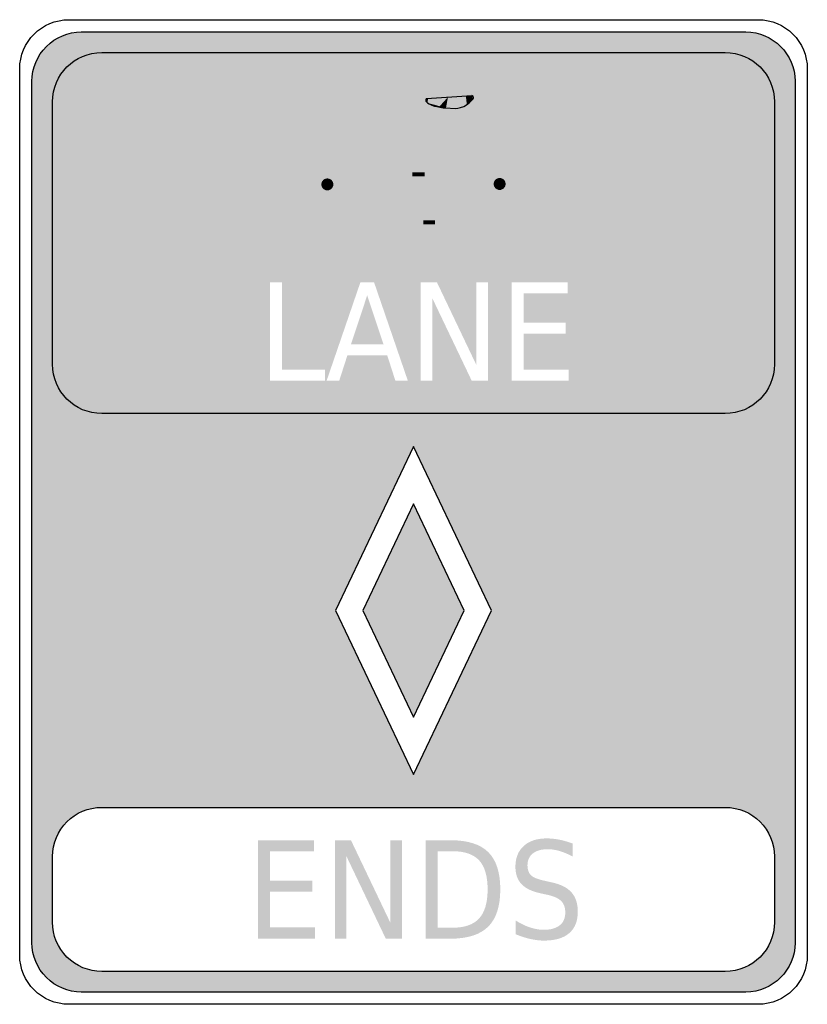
# Model space of a CAD drawing. Header units: inches. Extents: x -0.5 to 0.5, y -0.62 to 0.63.
import ezdxf

# ---------------------------------------------------------------- set-up
doc = ezdxf.new("R2010")
doc.units = ezdxf.units.IN
doc.header["$MEASUREMENT"] = 0

msp = doc.modelspace()

# ---------------------------------------------------------------- hatches: boundary and pattern name
h = msp.add_hatch(color=7)
h.paths.add_polyline_path([(0.4758, -0.5784), (0.4714, -0.5851), (0.4661, -0.5911), (0.4601, -0.5964), (0.4534, -0.6008), (0.4462, -0.6045), (0.4385, -0.6071), (0.4304, -0.6088), (0.4219, -0.6094), (-0.4219, -0.6094), (-0.4301, -0.6088), (-0.4381, -0.6072), (-0.4458, -0.6046), (-0.4531, -0.601), (-0.4599, -0.5965), (-0.4661, -0.5911), (-0.4715, -0.5849), (-0.476, -0.5781), (-0.4796, -0.5708), (-0.4822, -0.5631), (-0.4838, -0.5551), (-0.4844, -0.5469), (-0.4844, 0.5469), (-0.4838, 0.5551), (-0.4822, 0.5631), (-0.4796, 0.5708), (-0.476, 0.5781), (-0.4715, 0.5849), (-0.4661, 0.5911), (-0.4599, 0.5965), (-0.4531, 0.601), (-0.4458, 0.6046), (-0.4381, 0.6072), (-0.4301, 0.6088), (-0.4219, 0.6094), (0.4219, 0.6094), (0.4304, 0.6088), (0.4385, 0.6071), (0.4462, 0.6045), (0.4534, 0.6008), (0.4601, 0.5964), (0.4661, 0.5911), (0.4714, 0.5851), (0.4758, 0.5784), (0.4795, 0.5712), (0.4821, 0.5635), (0.4838, 0.5554), (0.4844, 0.5469), (0.4844, -0.5469), (0.4838, -0.5554), (0.4821, -0.5635), (0.4795, -0.5712), (0.4758, -0.5784)])
h.paths.add_polyline_path([(0.099, -0.125), (0, 0.0833), (-0.099, -0.125), (0, -0.3333), (0.099, -0.125)], flags=0)
h.paths.add_polyline_path([(-0.4124, -0.3772), (-0.4202, -0.3799), (-0.4274, -0.3835), (-0.434, -0.388), (-0.44, -0.3933), (-0.4453, -0.3993), (-0.4498, -0.406), (-0.4534, -0.4132), (-0.4561, -0.4209), (-0.4578, -0.429), (-0.4583, -0.4375), (-0.4583, -0.5208), (-0.4578, -0.529), (-0.4562, -0.5371), (-0.4536, -0.5448), (-0.45, -0.552), (-0.4455, -0.5588), (-0.44, -0.565), (-0.4338, -0.5705), (-0.427, -0.575), (-0.4198, -0.5786), (-0.4121, -0.5812), (-0.404, -0.5828), (-0.3958, -0.5833), (0.3958, -0.5833), (0.4043, -0.5828), (0.4124, -0.5811), (0.4202, -0.5784), (0.4274, -0.5748), (0.434, -0.5703), (0.44, -0.565), (0.4453, -0.559), (0.4498, -0.5524), (0.4534, -0.5452), (0.4561, -0.5374), (0.4578, -0.5293), (0.4583, -0.5208), (0.4583, -0.4375), (0.4578, -0.429), (0.4561, -0.4209), (0.4534, -0.4132), (0.4498, -0.406), (0.4453, -0.3993), (0.44, -0.3933), (0.434, -0.388), (0.4274, -0.3835), (0.4202, -0.3799), (0.4124, -0.3772), (0.4043, -0.3756), (0.3958, -0.375), (-0.3958, -0.375), (-0.4043, -0.3756), (-0.4124, -0.3772)], flags=0)
h.paths.add_polyline_path([(-0.1123, 0.1809), (-0.1671, 0.1809), (-0.1671, 0.2917), (-0.1823, 0.2917), (-0.1823, 0.1667), (-0.1123, 0.1667), (-0.1123, 0.1809)], flags=0)
h.paths.add_polyline_path([(-0.0072, 0.1667), (-0.0501, 0.2917), (-0.0674, 0.2917), (-0.1103, 0.1667), (-0.0943, 0.1667), (-0.084, 0.1987), (-0.0333, 0.1987), (-0.023, 0.1667), (-0.0072, 0.1667)], flags=0)
h.paths.add_polyline_path([(0.0297, 0.2917), (0.0092, 0.2917), (0.0092, 0.1667), (0.024, 0.1667), (0.024, 0.2712), (0.0739, 0.1667), (0.0944, 0.1667), (0.0944, 0.2917), (0.0796, 0.2917), (0.0796, 0.1871), (0.0297, 0.2917)], flags=0)
h.paths.add_polyline_path([(0.1958, 0.2917), (0.1246, 0.2917), (0.1246, 0.1667), (0.1971, 0.1667), (0.1971, 0.1809), (0.1399, 0.1809), (0.1399, 0.2262), (0.1934, 0.2262), (0.1934, 0.2404), (0.1399, 0.2404), (0.1399, 0.2774), (0.1958, 0.2774), (0.1958, 0.2917)], flags=0)
for points in [[(-0.0764, 0.4526), (-0.0479, 0.5327), (-0.0531, 0.5388), (-0.0508, 0.5413), (-0.0256, 0.5416), (-0.0258, 0.553), (-0.0559, 0.5526), (-0.0682, 0.539), (-0.0608, 0.5304), (-0.0871, 0.4564), (-0.0764, 0.4526)], [(0.0165, 0.5251), (0.0157, 0.5237), (0.0158, 0.5217), (0.0182, 0.5251), (0.0165, 0.5251)], [(0.0182, 0.5251), (0.0158, 0.5217), (0.0179, 0.5194), (0.0184, 0.5251), (0.0182, 0.5251)], [(0.0184, 0.5251), (0.0179, 0.5194), (0.0412, 0.5129), (0.0438, 0.5268), (0.0184, 0.5251)], [(0.0438, 0.5268), (0.0412, 0.5129), (0.033, 0.514), (0.0332, 0.5151), (0.0438, 0.5268)], [(0.0437, 0.5267), (0.0616, 0.516), (0.0494, 0.521), (0.0411, 0.513), (0.0437, 0.5267)], [(0.0523, 0.5126), (0.0529, 0.5121), (0.0616, 0.516), (0.0437, 0.5267), (0.0523, 0.5126)], [(0.0662, 0.5282), (0.0438, 0.5267), (0.0641, 0.5147), (0.0674, 0.5169), (0.0662, 0.5282)], [(0.0738, 0.5288), (0.0755, 0.5278), (0.0677, 0.517), (0.0665, 0.5283), (0.0738, 0.5288)], [(0.0665, 0.5283), (0.0677, 0.517), (0.0755, 0.5243), (0.0746, 0.5265), (0.0665, 0.5283)], [(0.0757, 0.5244), (0.0759, 0.526), (0.0755, 0.5278), (0.0738, 0.5288), (0.0757, 0.5244)], [(0.0184, 0.3974), (0.0547, 0.5179), (0.0438, 0.5211), (0.0076, 0.4007), (0.0184, 0.3974)], [(0.0219, 0.5182), (0.0205, 0.5178), (0.0204, 0.5178), (0.018, 0.5193), (0.0219, 0.5182)], [(0.0268, 0.5169), (0.0267, 0.5154), (0.0205, 0.5178), (0.0219, 0.5182), (0.0268, 0.5169)], [(0.0332, 0.5151), (0.033, 0.514), (0.0267, 0.5154), (0.0268, 0.5169), (0.0332, 0.5151)], [(0.0674, 0.5169), (0.0641, 0.5147), (0.0557, 0.5125), (0.0412, 0.5129), (0.0674, 0.5169)], [(0.0412, 0.5129), (0.0557, 0.5125), (0.0529, 0.5121), (0.0523, 0.5126), (0.0412, 0.5129)], [(-0.0651, 0.4956), (0.0438, 0.4956), (0.0438, 0.5069), (-0.0651, 0.5069), (-0.0651, 0.4956)], [(0.0393, 0.4978), (0.1049, 0.413), (0.1139, 0.4199), (0.0482, 0.5047), (0.0393, 0.4978)], [(0.0172, 0.4029), (-0.0652, 0.493), (-0.0736, 0.4853), (0.0088, 0.3952), (0.0172, 0.4029)], [(-0.0411, 0.4159), (-0.0414, 0.4226), (-0.0424, 0.4292), (-0.044, 0.4357), (-0.0463, 0.442), (-0.0492, 0.4481), (-0.0526, 0.4538), (-0.0566, 0.4592), (-0.0611, 0.4642), (-0.0661, 0.4687), (-0.0714, 0.4727), (-0.0772, 0.4761), (-0.0832, 0.479), (-0.0896, 0.4812), (-0.0961, 0.4829), (-0.1027, 0.4838), (-0.1094, 0.4842), (-0.1161, 0.4838), (-0.1227, 0.4829), (-0.1292, 0.4812), (-0.1355, 0.479), (-0.1416, 0.4761), (-0.1473, 0.4727), (-0.1527, 0.4687), (-0.1577, 0.4642), (-0.1622, 0.4592), (-0.1661, 0.4538), (-0.1696, 0.4481), (-0.1725, 0.442), (-0.1747, 0.4357), (-0.1763, 0.4292), (-0.1773, 0.4226), (-0.1777, 0.4159), (-0.1655, 0.4159), (-0.1652, 0.4214), (-0.1644, 0.4268), (-0.1631, 0.4322), (-0.1612, 0.4374), (-0.1589, 0.4424), (-0.1561, 0.4471), (-0.1528, 0.4515), (-0.1491, 0.4556), (-0.145, 0.4593), (-0.1406, 0.4626), (-0.1358, 0.4654), (-0.1309, 0.4678), (-0.1257, 0.4696), (-0.1203, 0.471), (-0.1149, 0.4718), (-0.1094, 0.472), (-0.1039, 0.4718), (-0.0984, 0.471), (-0.0931, 0.4696), (-0.0879, 0.4678), (-0.0829, 0.4654), (-0.0782, 0.4626), (-0.0738, 0.4593), (-0.0697, 0.4556), (-0.066, 0.4515), (-0.0627, 0.4471), (-0.0599, 0.4424), (-0.0575, 0.4374), (-0.0557, 0.4322), (-0.0543, 0.4268), (-0.0535, 0.4214), (-0.0532, 0.4159), (-0.0411, 0.4159)], [(0.1777, 0.4165), (0.1773, 0.4232), (0.1763, 0.4298), (0.1747, 0.4363), (0.1725, 0.4426), (0.1696, 0.4487), (0.1661, 0.4544), (0.1622, 0.4598), (0.1577, 0.4647), (0.1527, 0.4692), (0.1473, 0.4732), (0.1416, 0.4767), (0.1355, 0.4795), (0.1292, 0.4818), (0.1227, 0.4834), (0.1161, 0.4844), (0.1094, 0.4847), (0.1027, 0.4844), (0.0961, 0.4834), (0.0896, 0.4818), (0.0832, 0.4795), (0.0772, 0.4767), (0.0714, 0.4732), (0.0661, 0.4692), (0.0611, 0.4647), (0.0566, 0.4598), (0.0526, 0.4544), (0.0492, 0.4487), (0.0463, 0.4426), (0.044, 0.4363), (0.0424, 0.4298), (0.0414, 0.4232), (0.0411, 0.4165), (0.0532, 0.4165), (0.0535, 0.422), (0.0543, 0.4274), (0.0556, 0.4328), (0.0575, 0.4379), (0.0599, 0.4429), (0.0627, 0.4477), (0.066, 0.4521), (0.0697, 0.4562), (0.0738, 0.4599), (0.0782, 0.4631), (0.0829, 0.466), (0.0879, 0.4683), (0.0931, 0.4702), (0.0984, 0.4715), (0.1039, 0.4723), (0.1094, 0.4726), (0.1149, 0.4723), (0.1203, 0.4715), (0.1257, 0.4702), (0.1309, 0.4683), (0.1358, 0.466), (0.1406, 0.4631), (0.145, 0.4599), (0.1491, 0.4562), (0.1528, 0.4521), (0.1561, 0.4477), (0.1589, 0.4429), (0.1612, 0.4379), (0.1631, 0.4328), (0.1644, 0.4274), (0.1652, 0.422), (0.1655, 0.4165), (0.1777, 0.4165)], [(-0.0972, 0.42), (-0.0919, 0.4257), (-0.0871, 0.4319), (-0.0829, 0.4385), (-0.0793, 0.4454), (-0.0764, 0.4526), (-0.0871, 0.4564), (-0.0896, 0.4501), (-0.0927, 0.4441), (-0.0964, 0.4384), (-0.1005, 0.433), (-0.1051, 0.428), (-0.0972, 0.42)], [(-0.1054, 0.4119), (-0.0972, 0.42), (-0.1051, 0.428), (-0.1134, 0.4199), (-0.1054, 0.4119)], [(-0.0014, 0.4262), (0.0141, 0.4262), (0.0141, 0.4312), (-0.0014, 0.4312), (-0.0014, 0.4262)], [(0.0032, 0.428), (0.0155, 0.3668), (0.0227, 0.3683), (0.0103, 0.4294), (0.0032, 0.428)], [(-0.1777, 0.4159), (-0.1773, 0.4092), (-0.1763, 0.4026), (-0.1747, 0.3961), (-0.1725, 0.3898), (-0.1696, 0.3837), (-0.1661, 0.378), (-0.1622, 0.3726), (-0.1577, 0.3676), (-0.1527, 0.3631), (-0.1473, 0.3591), (-0.1416, 0.3557), (-0.1355, 0.3528), (-0.1292, 0.3506), (-0.1227, 0.3489), (-0.1161, 0.3479), (-0.1094, 0.3476), (-0.1027, 0.3479), (-0.0961, 0.3489), (-0.0896, 0.3506), (-0.0832, 0.3528), (-0.0772, 0.3557), (-0.0714, 0.3591), (-0.0661, 0.3631), (-0.0611, 0.3676), (-0.0566, 0.3726), (-0.0526, 0.378), (-0.0492, 0.3837), (-0.0463, 0.3898), (-0.044, 0.3961), (-0.0424, 0.4026), (-0.0414, 0.4092), (-0.0411, 0.4159), (-0.0532, 0.4159), (-0.0535, 0.4104), (-0.0543, 0.4049), (-0.0557, 0.3996), (-0.0575, 0.3944), (-0.0599, 0.3894), (-0.0627, 0.3847), (-0.066, 0.3803), (-0.0697, 0.3762), (-0.0738, 0.3725), (-0.0782, 0.3692), (-0.0829, 0.3664), (-0.0879, 0.364), (-0.0931, 0.3622), (-0.0984, 0.3608), (-0.1039, 0.36), (-0.1094, 0.3597), (-0.1149, 0.36), (-0.1203, 0.3608), (-0.1257, 0.3622), (-0.1309, 0.364), (-0.1358, 0.3664), (-0.1406, 0.3692), (-0.145, 0.3725), (-0.1491, 0.3762), (-0.1528, 0.3803), (-0.1561, 0.3847), (-0.1589, 0.3894), (-0.1612, 0.3944), (-0.1631, 0.3996), (-0.1644, 0.4049), (-0.1652, 0.4104), (-0.1655, 0.4159), (-0.1777, 0.4159)], [(-0.1018, 0.4159), (-0.1018, 0.4166), (-0.1019, 0.4174), (-0.1021, 0.4181), (-0.1024, 0.4188), (-0.1027, 0.4195), (-0.1031, 0.4201), (-0.1035, 0.4207), (-0.104, 0.4213), (-0.1046, 0.4218), (-0.1052, 0.4222), (-0.1058, 0.4226), (-0.1065, 0.4229), (-0.1072, 0.4231), (-0.1079, 0.4233), (-0.1086, 0.4234), (-0.1094, 0.4235), (-0.1101, 0.4234), (-0.1109, 0.4233), (-0.1116, 0.4231), (-0.1123, 0.4229), (-0.113, 0.4226), (-0.1136, 0.4222), (-0.1142, 0.4218), (-0.1147, 0.4213), (-0.1152, 0.4207), (-0.1157, 0.4201), (-0.1161, 0.4195), (-0.1164, 0.4188), (-0.1166, 0.4181), (-0.1168, 0.4174), (-0.1169, 0.4166), (-0.117, 0.4159), (-0.1094, 0.4159), (-0.1018, 0.4159)], [(-0.117, 0.4159), (-0.1169, 0.4151), (-0.1168, 0.4144), (-0.1166, 0.4137), (-0.1164, 0.413), (-0.1161, 0.4123), (-0.1157, 0.4117), (-0.1152, 0.4111), (-0.1147, 0.4105), (-0.1142, 0.41), (-0.1136, 0.4096), (-0.113, 0.4092), (-0.1123, 0.4089), (-0.1116, 0.4086), (-0.1109, 0.4084), (-0.1101, 0.4083), (-0.1094, 0.4083), (-0.1086, 0.4083), (-0.1079, 0.4084), (-0.1072, 0.4086), (-0.1065, 0.4089), (-0.1058, 0.4092), (-0.1052, 0.4096), (-0.1046, 0.41), (-0.104, 0.4105), (-0.1035, 0.4111), (-0.1031, 0.4117), (-0.1027, 0.4123), (-0.1024, 0.413), (-0.1021, 0.4137), (-0.1019, 0.4144), (-0.1018, 0.4151), (-0.1018, 0.4159), (-0.1094, 0.4159), (-0.117, 0.4159)], [(0.1084, 0.422), (0.012, 0.4046), (0.014, 0.3935), (0.1104, 0.4109), (0.1084, 0.422)], [(0.0411, 0.4165), (0.0414, 0.4098), (0.0424, 0.4031), (0.044, 0.3966), (0.0463, 0.3903), (0.0492, 0.3843), (0.0526, 0.3785), (0.0566, 0.3732), (0.0611, 0.3682), (0.0661, 0.3637), (0.0714, 0.3597), (0.0772, 0.3562), (0.0832, 0.3534), (0.0896, 0.3511), (0.0961, 0.3495), (0.1027, 0.3485), (0.1094, 0.3482), (0.1161, 0.3485), (0.1227, 0.3495), (0.1292, 0.3511), (0.1355, 0.3534), (0.1416, 0.3562), (0.1473, 0.3597), (0.1527, 0.3637), (0.1577, 0.3682), (0.1622, 0.3732), (0.1661, 0.3785), (0.1696, 0.3843), (0.1725, 0.3903), (0.1747, 0.3966), (0.1763, 0.4031), (0.1773, 0.4098), (0.1777, 0.4165), (0.1655, 0.4165), (0.1652, 0.411), (0.1644, 0.4055), (0.1631, 0.4002), (0.1612, 0.395), (0.1589, 0.39), (0.1561, 0.3853), (0.1528, 0.3809), (0.1491, 0.3768), (0.145, 0.3731), (0.1406, 0.3698), (0.1358, 0.367), (0.1309, 0.3646), (0.1257, 0.3627), (0.1203, 0.3614), (0.1149, 0.3606), (0.1094, 0.3603), (0.1039, 0.3606), (0.0984, 0.3614), (0.0931, 0.3627), (0.0879, 0.3646), (0.0829, 0.367), (0.0782, 0.3698), (0.0738, 0.3731), (0.0697, 0.3768), (0.066, 0.3809), (0.0627, 0.3853), (0.0599, 0.39), (0.0575, 0.395), (0.0556, 0.4002), (0.0543, 0.4055), (0.0535, 0.411), (0.0532, 0.4165), (0.0411, 0.4165)], [(0.117, 0.4165), (0.1169, 0.4172), (0.1168, 0.4179), (0.1166, 0.4187), (0.1164, 0.4194), (0.1161, 0.42), (0.1157, 0.4207), (0.1152, 0.4213), (0.1147, 0.4218), (0.1142, 0.4223), (0.1136, 0.4228), (0.1129, 0.4232), (0.1123, 0.4235), (0.1116, 0.4237), (0.1109, 0.4239), (0.1101, 0.424), (0.1094, 0.4241), (0.1086, 0.424), (0.1079, 0.4239), (0.1072, 0.4237), (0.1065, 0.4235), (0.1058, 0.4232), (0.1052, 0.4228), (0.1046, 0.4223), (0.104, 0.4218), (0.1035, 0.4213), (0.1031, 0.4207), (0.1027, 0.42), (0.1024, 0.4194), (0.1021, 0.4187), (0.1019, 0.4179), (0.1018, 0.4172), (0.1018, 0.4165), (0.1094, 0.4165), (0.117, 0.4165)], [(0.1018, 0.4165), (0.1018, 0.4157), (0.1019, 0.415), (0.1021, 0.4143), (0.1024, 0.4136), (0.1027, 0.4129), (0.1031, 0.4123), (0.1035, 0.4117), (0.104, 0.4111), (0.1046, 0.4106), (0.1052, 0.4102), (0.1058, 0.4098), (0.1065, 0.4095), (0.1072, 0.4092), (0.1079, 0.409), (0.1086, 0.4089), (0.1094, 0.4089), (0.1101, 0.4089), (0.1109, 0.409), (0.1116, 0.4092), (0.1123, 0.4095), (0.1129, 0.4098), (0.1136, 0.4102), (0.1142, 0.4106), (0.1147, 0.4111), (0.1152, 0.4117), (0.1157, 0.4123), (0.1161, 0.4129), (0.1164, 0.4136), (0.1166, 0.4143), (0.1168, 0.415), (0.1169, 0.4157), (0.117, 0.4165), (0.1094, 0.4165), (0.1018, 0.4165)], [(0.0228, 0.3994), (0.0227, 0.4004), (0.0226, 0.4014), (0.0224, 0.4024), (0.022, 0.4033), (0.0216, 0.4042), (0.0211, 0.4051), (0.0205, 0.4059), (0.0198, 0.4066), (0.0191, 0.4073), (0.0183, 0.4079), (0.0174, 0.4084), (0.0165, 0.4088), (0.0156, 0.4091), (0.0146, 0.4094), (0.0137, 0.4095), (0.0127, 0.4096), (0.0117, 0.4095), (0.0107, 0.4094), (0.0097, 0.4091), (0.0088, 0.4088), (0.0079, 0.4084), (0.0071, 0.4079), (0.0063, 0.4073), (0.0055, 0.4066), (0.0049, 0.4059), (0.0043, 0.4051), (0.0038, 0.4042), (0.0033, 0.4033), (0.003, 0.4024), (0.0028, 0.4014), (0.0026, 0.4004), (0.0026, 0.3994), (0.0127, 0.3994), (0.0228, 0.3994)], [(0.0026, 0.3994), (0.0026, 0.3985), (0.0028, 0.3975), (0.003, 0.3965), (0.0033, 0.3956), (0.0038, 0.3947), (0.0043, 0.3938), (0.0049, 0.393), (0.0055, 0.3923), (0.0063, 0.3916), (0.0071, 0.391), (0.0079, 0.3905), (0.0088, 0.3901), (0.0097, 0.3898), (0.0107, 0.3895), (0.0117, 0.3894), (0.0127, 0.3893), (0.0137, 0.3894), (0.0146, 0.3895), (0.0156, 0.3898), (0.0165, 0.3901), (0.0174, 0.3905), (0.0183, 0.391), (0.0191, 0.3916), (0.0198, 0.3923), (0.0205, 0.393), (0.0211, 0.3938), (0.0216, 0.3947), (0.022, 0.3956), (0.0224, 0.3965), (0.0226, 0.3975), (0.0227, 0.3985), (0.0228, 0.3994), (0.0127, 0.3994), (0.0026, 0.3994)], [(0.0124, 0.365), (0.0275, 0.365), (0.0275, 0.3701), (0.0124, 0.3701), (0.0124, 0.365)], [(-0.038, 0.2128), (-0.0794, 0.2128), (-0.0588, 0.275), (-0.038, 0.2128)], [(-0.0644, -0.125), (0, 0.0105), (0.0644, -0.125), (0, -0.2605), (-0.0644, -0.125)], [(-0.1974, -0.4167), (-0.1262, -0.4167), (-0.1262, -0.4309), (-0.1821, -0.4309), (-0.1821, -0.4679), (-0.1286, -0.4679), (-0.1286, -0.4821), (-0.1821, -0.4821), (-0.1821, -0.5274), (-0.1249, -0.5274), (-0.1249, -0.5417), (-0.1974, -0.5417), (-0.1974, -0.4167)], [(-0.0998, -0.4167), (-0.0794, -0.4167), (-0.0295, -0.5212), (-0.0295, -0.4167), (-0.0147, -0.4167), (-0.0147, -0.5417), (-0.0352, -0.5417), (-0.0851, -0.4371), (-0.0851, -0.5417), (-0.0998, -0.5417), (-0.0998, -0.4167)]]:
    msp.add_hatch(color=7).paths.add_polyline_path(points)
h = msp.add_hatch(color=7)
edge = h.paths.add_edge_path()
edge.add_line((0.0156, -0.4167), (0.0469, -0.4167))
edge.add_spline(control_points=[(0.0469, -0.4167), (0.0687, -0.4167), (0.0847, -0.4217), (0.0949, -0.4318), (0.1051, -0.4419), (0.1102, -0.4576), (0.1102, -0.479), (0.1102, -0.5006), (0.105, -0.5164), (0.0948, -0.5265), (0.0845, -0.5366), (0.0686, -0.5417), (0.0469, -0.5417)], knot_values=[0, 0, 0, 0, 1, 1, 1, 2, 2, 2, 3, 3, 3, 4, 4, 4, 4], degree=3, periodic=0)
edge.add_line((0.0469, -0.5417), (0.0156, -0.5417))
edge.add_line((0.0156, -0.5417), (0.0156, -0.4167))
edge = h.paths.add_edge_path(flags=0)
edge.add_line((0.0308, -0.4306), (0.0308, -0.5278))
edge.add_line((0.0308, -0.5278), (0.0492, -0.5278))
edge.add_spline(control_points=[(0.0492, -0.5278), (0.0647, -0.5278), (0.0761, -0.5239), (0.0833, -0.516), (0.0905, -0.5082), (0.0941, -0.4959), (0.0941, -0.479), (0.0941, -0.4623), (0.0905, -0.45), (0.0833, -0.4422), (0.0761, -0.4345), (0.0647, -0.4306), (0.0492, -0.4306)], knot_values=[0, 0, 0, 0, 1, 1, 1, 2, 2, 2, 3, 3, 3, 4, 4, 4, 4], degree=3, periodic=0)
edge.add_line((0.0492, -0.4306), (0.0308, -0.4306))
h = msp.add_hatch(color=7)
edge = h.paths.add_edge_path()
edge.add_line((0.2019, -0.4208), (0.2019, -0.4373))
edge.add_spline(control_points=[(0.2019, -0.4373), (0.1961, -0.4342), (0.1906, -0.4319), (0.1855, -0.4304), (0.1804, -0.4289), (0.1754, -0.4281), (0.1707, -0.4281), (0.1624, -0.4281), (0.156, -0.4299), (0.1515, -0.4335), (0.147, -0.4371), (0.1447, -0.4421), (0.1447, -0.4487), (0.1447, -0.4543), (0.1462, -0.4584), (0.1492, -0.4612), (0.1522, -0.4641), (0.1579, -0.4663), (0.1662, -0.4681)], knot_values=[0, 0, 0, 0, 1, 1, 1, 2, 2, 2, 3, 3, 3, 4, 4, 4, 5, 5, 5, 6, 6, 6, 6], degree=3, periodic=0)
edge.add_line((0.1662, -0.4681), (0.1754, -0.4702))
edge.add_spline(control_points=[(0.1754, -0.4702), (0.1868, -0.4726), (0.1951, -0.4768), (0.2005, -0.4828), (0.2059, -0.4889), (0.2086, -0.497), (0.2086, -0.5072), (0.2086, -0.5193), (0.205, -0.5285), (0.1977, -0.5347), (0.1904, -0.541), (0.1797, -0.5441), (0.1655, -0.5441), (0.1602, -0.5441), (0.1546, -0.5434), (0.1485, -0.5421), (0.1425, -0.5407), (0.1363, -0.5388), (0.1299, -0.5361)], knot_values=[0, 0, 0, 0, 1, 1, 1, 2, 2, 2, 3, 3, 3, 4, 4, 4, 5, 5, 5, 6, 6, 6, 6], degree=3, periodic=0)
edge.add_line((0.1299, -0.5361), (0.1299, -0.5187))
edge.add_spline(control_points=[(0.1299, -0.5187), (0.1361, -0.5226), (0.1421, -0.5255), (0.1481, -0.5274), (0.154, -0.5294), (0.1598, -0.5304), (0.1655, -0.5304), (0.1742, -0.5304), (0.1809, -0.5285), (0.1857, -0.5247), (0.1904, -0.5209), (0.1927, -0.5155), (0.1927, -0.5084), (0.1927, -0.5023), (0.191, -0.4975), (0.1877, -0.494), (0.1843, -0.4906), (0.1787, -0.488), (0.171, -0.4862)], knot_values=[0, 0, 0, 0, 1, 1, 1, 2, 2, 2, 3, 3, 3, 4, 4, 4, 5, 5, 5, 6, 6, 6, 6], degree=3, periodic=0)
edge.add_line((0.171, -0.4862), (0.1617, -0.4842))
edge.add_spline(control_points=[(0.1617, -0.4842), (0.1503, -0.4817), (0.1421, -0.4778), (0.1371, -0.4724), (0.132, -0.4671), (0.1294, -0.4596), (0.1294, -0.4501), (0.1294, -0.439), (0.133, -0.4303), (0.14, -0.4239), (0.147, -0.4176), (0.1566, -0.4144), (0.1689, -0.4144), (0.1742, -0.4144), (0.1796, -0.4149), (0.1851, -0.416), (0.1905, -0.4171), (0.1961, -0.4186), (0.2019, -0.4208)], knot_values=[0, 0, 0, 0, 1, 1, 1, 2, 2, 2, 3, 3, 3, 4, 4, 4, 5, 5, 5, 6, 6, 6, 6], degree=3, periodic=0)

# ---------------------------------------------------------------- linework, layer by layer
at = {"color": 7}
for p, q in [((0.0165, 0.5251), (0.0157, 0.5238)), ((0.0165, 0.5251), (0.0741, 0.5289)), ((0.0756, 0.5278), (0.0741, 0.5289)), ((0.076, 0.526), (0.0756, 0.5278)), ((0.0758, 0.5245), (0.076, 0.526)), ((0.0157, 0.5238), (0.0157, 0.5217)), ((0.0157, 0.5217), (0.0178, 0.5193)), ((0.0178, 0.5193), (0.02, 0.518)), ((0.02, 0.518), (0.0234, 0.5164)), ((0.0234, 0.5164), (0.0265, 0.5154)), ((0.0265, 0.5154), (0.0298, 0.5148)), ((0.0298, 0.5148), (0.0334, 0.5139)), ((0.0334, 0.5139), (0.0375, 0.5133)), ((0.0375, 0.5133), (0.0408, 0.513)), ((0.0408, 0.513), (0.0529, 0.5122)), ((0.0529, 0.5122), (0.0563, 0.5126)), ((0.0563, 0.5126), (0.0596, 0.5134)), ((0.0596, 0.5134), (0.0641, 0.5148)), ((0.0641, 0.5148), (0.0675, 0.5168)), ((0.0675, 0.5168), (0.0708, 0.5196)), ((0.0708, 0.5196), (0.0737, 0.5223)), ((0.0737, 0.5223), (0.0758, 0.5245))]:
    msp.add_line(p, q, dxfattribs=at)
for points in [[(-0.4375, 0.625), (0.4375, 0.625)], [(-0.4219, 0.6094), (0.4219, 0.6094)], [(-0.3958, 0.5833), (0.3958, 0.5833)], [(-0.5, -0.5625), (-0.5, 0.5625)], [(0.5, 0.5625), (0.5, -0.5625)], [(-0.4844, -0.5469), (-0.4844, 0.5469)], [(0.4844, 0.5469), (0.4844, -0.5469)], [(-0.4583, 0.1875), (-0.4583, 0.5208)], [(0.4583, 0.5208), (0.4583, 0.1875)], [(0.3958, 0.125), (-0.3958, 0.125)], [(-0.3958, -0.375), (0.3958, -0.375)], [(-0.4583, -0.5208), (-0.4583, -0.4375), (-0.4583, -0.4375)], [(0.4583, -0.4375), (0.4583, -0.5208)], [(0.3958, -0.5833), (-0.3958, -0.5833)], [(0.4219, -0.6094), (-0.4219, -0.6094)], [(0.4375, -0.625), (-0.4375, -0.625)]]:
    msp.add_lwpolyline(points, dxfattribs=at)
for points in [[(0, -0.3333), (0.099, -0.125), (0, 0.0833), (-0.099, -0.125), (0, -0.3333)], [(0, -0.2605), (0.0644, -0.125), (0, 0.0105), (-0.0644, -0.125), (0, -0.2605)]]:
    msp.add_lwpolyline(points, close=True, dxfattribs=at)
for points in [[(-0.5, 0.5625), (-0.5, 0.597), (-0.472, 0.625), (-0.4375, 0.625)], [(0.4375, 0.625), (0.472, 0.625), (0.5, 0.597), (0.5, 0.5625)], [(0.4219, 0.6094), (0.4564, 0.6094), (0.4844, 0.5814), (0.4844, 0.5469)], [(-0.4583, 0.5208), (-0.4583, 0.5554), (-0.4304, 0.5833), (-0.3958, 0.5833)], [(0.3958, 0.5833), (0.4304, 0.5833), (0.4583, 0.5554), (0.4583, 0.5208)], [(-0.3958, 0.125), (-0.4304, 0.125), (-0.4583, 0.153), (-0.4583, 0.1875)], [(0.4583, 0.1875), (0.4583, 0.153), (0.4304, 0.125), (0.3958, 0.125)], [(-0.4583, -0.4375), (-0.4583, -0.403), (-0.4304, -0.375), (-0.3958, -0.375)], [(0.3958, -0.375), (0.4304, -0.375), (0.4583, -0.403), (0.4583, -0.4375)], [(0.4583, -0.5208), (0.4583, -0.5554), (0.4304, -0.5833), (0.3958, -0.5833)], [(0.4844, -0.5469), (0.4844, -0.5814), (0.4564, -0.6094), (0.4219, -0.6094)], [(-0.4375, -0.625), (-0.472, -0.625), (-0.5, -0.597), (-0.5, -0.5625)], [(0.5, -0.5625), (0.5, -0.597), (0.472, -0.625), (0.4375, -0.625)]]:
    msp.add_open_spline(points, degree=3, dxfattribs=at)
for points in [[(-0.4844, 0.5469), (-0.4844, 0.5635), (-0.4778, 0.5793), (-0.4661, 0.5911), (-0.4543, 0.6028), (-0.4385, 0.6094), (-0.4219, 0.6094)], [(-0.3958, -0.5833), (-0.4124, -0.5833), (-0.4283, -0.5767), (-0.44, -0.565), (-0.4517, -0.5533), (-0.4583, -0.5374), (-0.4583, -0.5208)], [(-0.4219, -0.6094), (-0.4385, -0.6094), (-0.4543, -0.6028), (-0.4661, -0.5911), (-0.4778, -0.5793), (-0.4844, -0.5635), (-0.4844, -0.5469)]]:
    msp.add_open_spline(points, degree=3, knots=[0, 0, 0, 0, 1, 1, 1, 2, 2, 2, 2], dxfattribs=at)

doc.saveas('drawing.dxf')
